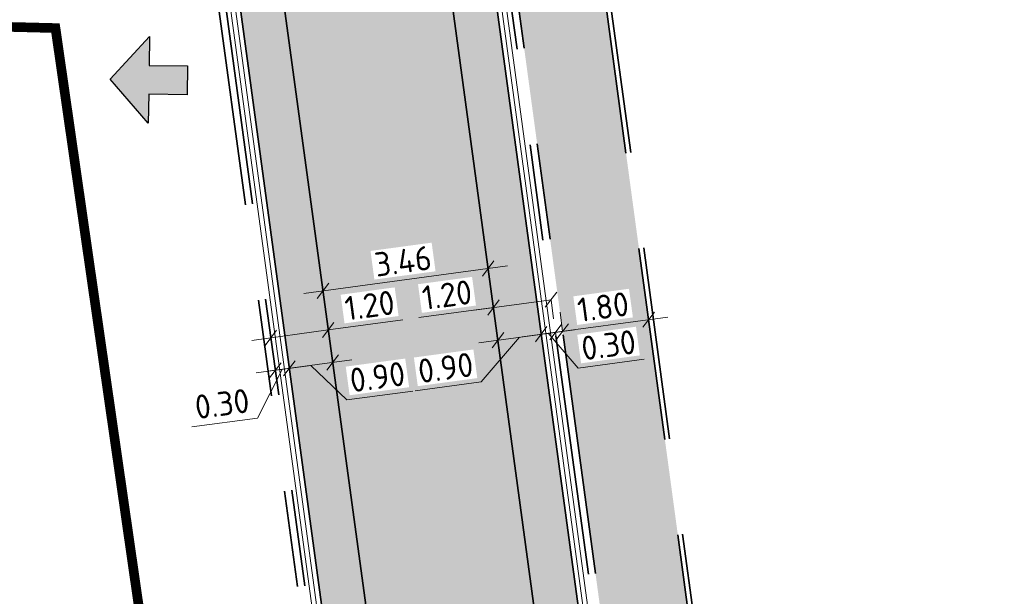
# Model space of a CAD drawing. Header units: metres. Extents: x 199937 to 201628, y 374508 to 375260.
# Tile 57 of 183: x 201139 to 201159, y 374772 to 374784. Entities that reach past the tile are written whole.
import ezdxf
from ezdxf import colors
from ezdxf.entities.mleader import LeaderData, LeaderLine
from ezdxf.math import Vec2, Vec3

# ---------------------------------------------------------------- set-up
doc = ezdxf.new("R2010")
doc.units = ezdxf.units.M
for name, pattern in [('VH-OPSLUITBAND_100X200', [16, 8, -2, 4, -2]), ('VH-TROTTOIRBAND_130-150', [15, 5, -2, 2, -2, 2, -2]), ('XX-PROJECTGRENS', [18, 12, -3, 0, -3])]:
    doc.linetypes.add(name, pattern=pattern)
doc.layers.add('000___INRIT-PIJL', color=252, linetype='Continuous')
doc.layers.add('N-WE-KG-GRENS_PROJECT-G', color=7, linetype='XX-PROJECTGRENS', lineweight=35, transparency=0.45)
for name, color, linetype, lineweight in [('N-WE-VH-GOOT-G', 170, 'Continuous', 35), ('N-WE-VH-KANTOPSLUITING_OPSLUITBAND_100X200-G', 150, 'VH-OPSLUITBAND_100X200', 35), ('N-WE-VH-KANTOPSLUITING_TROTTOIRBAND_130 150-G', 210, 'VH-TROTTOIRBAND_130-150', 35), ('N-WE-VH-KANTVERHARDING_STREKLAAG-G', 60, 'Continuous', 18), ('N-WE-VH-VERHARDING_BETONSTRAATSTEEN-G', 252, 'Continuous', 35), ('N-WE-VH-VERHARDING_TEGEL-A', 252, 'Continuous', 18), ('X-XX-AL-M', 7, 'Continuous', 18), ('X-XX-AL-T25', 7, 'Continuous', 25)]:
    doc.layers.add(name, color=color, linetype=linetype, lineweight=lineweight)
doc.layers.add('N-WE-VH-VERHARDING_BETONSTRAATSTEEN_HEIDE-A', color=7, linetype='Continuous', lineweight=0, true_color=0x986657)
doc.layers.add('N-WE-VH-VERHARDING_BETONSTRAATSTEEN_ROOD-A', color=7, linetype='Continuous', lineweight=0, true_color=0xa92c0a)
doc.styles.add('NLCS-ISO-ANNOTATIEF-T25', font='NLCS-ISO.ttf', dxfattribs={"height": 2.5})
doc.dimstyles.new('NLCS-ANNOTATIEF-T25-SCHRAP_L2_H1', dxfattribs={"dimtxt": 2.5, "dimasz": 1.4, "dimexe": 2, "dimexo": 2, "dimgap": 0.7, "dimtad": 1, "dimzin": 0, "dimdsep": 46, "dimtxsty": 'NLCS-ISO-ANNOTATIEF-T25', "dimblk": 'OBLIQUE', "dimcen": 0, "dimdle": 2, "dimclrd": 256, "dimclre": 256, "dimclrt": 256, "dimadec": 1, "dimazin": 0, "dimtfac": 1, "dimtdec": 3, "dimtofl": 0, "dimtmove": 0, "dimatfit": 3, "dimldrblk": 'OBLIQUE', "dimfxl": 2, "dimfxlon": 1, "dimtfillclr": 256, "dimtolj": 1, "dimtzin": 0, "dimlwd": -1, "dimlwe": -1, "dimarcsym": 0})
pattern_1 = [(187.70384062, (0, 0), (-0.17995353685, -0.23625563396), [0.63, -0.21]), (97.70384062, (0.0563, -0.4162), (-0.17995353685, -0.23625563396), [0.63, -0.21])]

# ---------------------------------------------------------------- blocks, each defined once
blk = doc.blocks.new('_Oblique')
at = {"color": 0, "linetype": 'ByBlock', "lineweight": -2}
blk.add_line((-0.5, -0.5), (0.5, 0.5), dxfattribs=at)
blk = doc.blocks.new('*D74')
at = {"layer": 'Defpoints', "color": 0, "transparency": 16777216}
for p in [(201151.893, 374777.421), (201151.893, 374777.421), (201150.11, 374777.179)]:
    blk.add_point(p, dxfattribs=at)
at = {"layer": 'X-XX-AL-M', "transparency": 16777216}
for p, q in [((201151.893, 374777.421), (201151.84, 374777.817)), ((201149.713, 374777.125), (201152.29, 374777.475)), ((201150.11, 374777.179), (201150.056, 374777.575))]:
    blk.add_line(p, q, dxfattribs=at)
at = {"layer": 'X-XX-AL-M', "transparency": 16777216, "xscale": 0.28, "yscale": 0.28, "zscale": 0.28}
for p, rotation in [((201151.893, 374777.421), 7.727272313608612), ((201150.11, 374777.179), 187.7272723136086)]:
    blk.add_blockref('_Oblique', p, dxfattribs=dict(at, rotation=rotation))
at = {"layer": 'X-XX-AL-M', "transparency": 16777216, "insert": (201150.949, 374777.687), "char_height": 0.5, "attachment_point": 5, "rotation": 7.7273, "style": 'NLCS-ISO-ANNOTATIEF-T25', "bg_fill": 3, "box_fill_scale": 1.1, "bg_fill_color": 256, "bg_fill_true_color": 13158600, "bg_fill_transparency": 0}
blk.add_mtext('\\A1;1.80', dxfattribs=at)
blk = doc.blocks.new('*D75')
at = {"layer": 'Defpoints', "color": 0, "transparency": 16777216}
for p in [(201149.664, 374777.119), (201149.664, 374777.119), (201149.961, 374777.159)]:
    blk.add_point(p, dxfattribs=at)
at = {"layer": 'X-XX-AL-M', "transparency": 16777216}
for p, q in [((201149.664, 374777.119), (201149.61, 374777.515)), ((201150.357, 374777.213), (201149.267, 374777.065)), ((201149.812, 374777.139), (201150.431, 374776.416)), ((201149.961, 374777.159), (201150.015, 374776.762)), ((201150.431, 374776.416), (201151.799, 374776.601))]:
    blk.add_line(p, q, dxfattribs=at)
at = {"layer": 'X-XX-AL-M', "transparency": 16777216, "xscale": 0.28, "yscale": 0.28, "zscale": 0.28}
for p, rotation in [((201149.664, 374777.119), 187.7272723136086), ((201149.961, 374777.159), 7.727272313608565)]:
    blk.add_blockref('_Oblique', p, dxfattribs=dict(at, rotation=rotation))
at = {"layer": 'X-XX-AL-M', "transparency": 16777216, "insert": (201151.062, 374776.895), "char_height": 0.5, "attachment_point": 5, "rotation": 7.7273, "style": 'NLCS-ISO-ANNOTATIEF-T25', "bg_fill": 3, "box_fill_scale": 1.1, "bg_fill_color": 256, "bg_fill_true_color": 13158600, "bg_fill_transparency": 0}
blk.add_mtext('\\A1;0.30', dxfattribs=at)
blk = doc.blocks.new('*D76')
at = {"layer": 'Defpoints', "color": 0, "transparency": 16777216}
for p in [(201148.767, 374776.997), (201148.767, 374776.997), (201149.664, 374777.119)]:
    blk.add_point(p, dxfattribs=at)
at = {"layer": 'X-XX-AL-M', "transparency": 16777216}
for p, q in [((201149.664, 374777.119), (201149.61, 374777.515)), ((201150.06, 374777.172), (201148.37, 374776.943)), ((201149.215, 374777.058), (201148.418, 374776.129)), ((201148.767, 374776.997), (201148.821, 374776.6)), ((201148.418, 374776.129), (201147.051, 374775.943))]:
    blk.add_line(p, q, dxfattribs=at)
at = {"layer": 'X-XX-AL-M', "transparency": 16777216, "xscale": 0.28, "yscale": 0.28, "zscale": 0.28}
for p, rotation in [((201149.664, 374777.119), 7.727272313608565), ((201148.767, 374776.997), 187.7272723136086)]:
    blk.add_blockref('_Oblique', p, dxfattribs=dict(at, rotation=rotation))
at = {"layer": 'X-XX-AL-M', "transparency": 16777216, "insert": (201147.682, 374776.422), "char_height": 0.5, "attachment_point": 5, "rotation": 7.7273, "style": 'NLCS-ISO-ANNOTATIEF-T25', "bg_fill": 3, "box_fill_scale": 1.1, "bg_fill_color": 256, "bg_fill_true_color": 13158600, "bg_fill_transparency": 0}
blk.add_mtext('\\A1;0.90', dxfattribs=at)
blk = doc.blocks.new('*D77')
at = {"layer": 'Defpoints', "color": 0, "transparency": 16777216}
for p in [(201144.439, 374776.41), (201144.439, 374776.408), (201145.339, 374776.53)]:
    blk.add_point(p, dxfattribs=at)
at = {"layer": 'X-XX-AL-M', "transparency": 16777216}
for p, q in [((201144.439, 374776.41), (201144.385, 374776.806)), ((201145.339, 374776.532), (201145.285, 374776.928)), ((201145.736, 374776.586), (201144.043, 374776.356)), ((201144.889, 374776.471), (201145.636, 374775.754)), ((201145.636, 374775.754), (201147.004, 374775.94))]:
    blk.add_line(p, q, dxfattribs=at)
at = {"layer": 'X-XX-AL-M', "transparency": 16777216, "xscale": 0.28, "yscale": 0.28, "zscale": 0.28, "rotation": 187.7272723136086}
blk.add_blockref('_Oblique', (201144.439, 374776.41), dxfattribs=at)
at = {"layer": 'X-XX-AL-M', "transparency": 16777216, "insert": (201146.268, 374776.233), "char_height": 0.5, "attachment_point": 5, "rotation": 7.7273, "style": 'NLCS-ISO-ANNOTATIEF-T25', "bg_fill": 3, "box_fill_scale": 1.1, "bg_fill_color": 256, "bg_fill_true_color": 13158600, "bg_fill_transparency": 0}
blk.add_mtext('\\A1;0.90', dxfattribs=at)
at = {"layer": 'X-XX-AL-M', "transparency": 16777216, "xscale": 0.28, "yscale": 0.28, "zscale": 0.28, "rotation": 7.727272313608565}
blk.add_blockref('_Oblique', (201145.339, 374776.532), dxfattribs=at)
blk = doc.blocks.new('*D78')
at = {"layer": 'Defpoints', "color": 0, "transparency": 16777216}
for p in [(201144.15, 374776.37), (201144.15, 374776.37), (201144.439, 374776.408)]:
    blk.add_point(p, dxfattribs=at)
at = {"layer": 'X-XX-AL-M', "transparency": 16777216}
for p, q in [((201144.15, 374776.37), (201144.096, 374776.767)), ((201144.439, 374776.41), (201144.385, 374776.806)), ((201144.835, 374776.463), (201143.754, 374776.317)), ((201144.295, 374776.39), (201143.782, 374775.38)), ((201143.782, 374775.38), (201142.415, 374775.195))]:
    blk.add_line(p, q, dxfattribs=at)
at = {"layer": 'X-XX-AL-M', "transparency": 16777216, "xscale": 0.28, "yscale": 0.28, "zscale": 0.28}
for p, rotation in [((201144.439, 374776.41), 7.727272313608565), ((201144.15, 374776.37), 187.7272723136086)]:
    blk.add_blockref('_Oblique', p, dxfattribs=dict(at, rotation=rotation))
at = {"layer": 'X-XX-AL-M', "transparency": 16777216, "insert": (201143.046, 374775.674), "char_height": 0.5, "attachment_point": 5, "rotation": 7.7273, "style": 'NLCS-ISO-ANNOTATIEF-T25', "bg_fill": 3, "box_fill_scale": 1.1, "bg_fill_color": 256, "bg_fill_true_color": 13158600, "bg_fill_transparency": 0}
blk.add_mtext('\\A1;0.30', dxfattribs=at)
blk = doc.blocks.new('*D82')
at = {"layer": 'Defpoints', "color": 0, "transparency": 16777216}
for p in [(201145.247, 374777.208), (201145.247, 374777.208), (201144.058, 374777.046)]:
    blk.add_point(p, dxfattribs=at)
at = {"layer": 'X-XX-AL-M', "transparency": 16777216}
for p, q in [((201145.247, 374777.208), (201145.193, 374777.604)), ((201144.058, 374777.046), (201144.004, 374777.442)), ((201145.247, 374777.208), (201146.793, 374777.418)), ((201143.662, 374776.992), (201145.247, 374777.208))]:
    blk.add_line(p, q, dxfattribs=at)
at = {"layer": 'X-XX-AL-M', "transparency": 16777216, "xscale": 0.28, "yscale": 0.28, "zscale": 0.28}
for p, rotation in [((201144.058, 374777.046), 187.7557726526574), ((201145.247, 374777.208), 7.75577265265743)]:
    blk.add_blockref('_Oblique', p, dxfattribs=dict(at, rotation=rotation))
at = {"layer": 'X-XX-AL-M', "transparency": 16777216, "insert": (201146.106, 374777.718), "char_height": 0.5, "attachment_point": 5, "rotation": 7.7558, "style": 'NLCS-ISO-ANNOTATIEF-T25', "bg_fill": 3, "box_fill_scale": 1.1, "bg_fill_color": 256, "bg_fill_true_color": 13158600, "bg_fill_transparency": 0}
blk.add_mtext('\\A1;1.20', dxfattribs=at)
blk = doc.blocks.new('*D83')
at = {"layer": 'Defpoints', "color": 0, "transparency": 16777216}
for p in [(201148.566, 374778.483), (201148.566, 374778.483), (201145.137, 374778.019)]:
    blk.add_point(p, dxfattribs=at)
at = {"layer": 'X-XX-AL-M', "transparency": 16777216}
for p, q in [((201144.74, 374777.965), (201148.963, 374778.537)), ((201148.566, 374778.483), (201148.62, 374778.087)), ((201145.137, 374778.019), (201145.19, 374777.622))]:
    blk.add_line(p, q, dxfattribs=at)
at = {"layer": 'X-XX-AL-M', "transparency": 16777216, "xscale": 0.28, "yscale": 0.28, "zscale": 0.28}
for p, rotation in [((201148.566, 374778.483), 7.71706211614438), ((201145.137, 374778.019), 187.7170621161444)]:
    blk.add_blockref('_Oblique', p, dxfattribs=dict(at, rotation=rotation))
at = {"layer": 'X-XX-AL-M', "transparency": 16777216, "insert": (201146.799, 374778.637), "char_height": 0.5, "attachment_point": 5, "rotation": 7.7171, "style": 'NLCS-ISO-ANNOTATIEF-T25', "bg_fill": 3, "box_fill_scale": 1.1, "bg_fill_color": 256, "bg_fill_true_color": 13158600, "bg_fill_transparency": 0}
blk.add_mtext('\\A1;3.46', dxfattribs=at)
blk = doc.blocks.new('*D84')
at = {"layer": 'Defpoints', "color": 0, "transparency": 16777216}
for p in [(201149.866, 374777.859), (201149.869, 374777.836), (201148.672, 374777.697)]:
    blk.add_point(p, dxfattribs=at)
at = {"layer": 'X-XX-AL-M', "transparency": 16777216}
for p, q in [((201149.869, 374777.836), (201148.279, 374777.62)), ((201149.869, 374777.836), (201149.923, 374777.439)), ((201148.675, 374777.674), (201147.129, 374777.464)), ((201148.675, 374777.674), (201148.729, 374777.277))]:
    blk.add_line(p, q, dxfattribs=at)
at = {"layer": 'X-XX-AL-M', "transparency": 16777216, "xscale": 0.28, "yscale": 0.28, "zscale": 0.28}
for p, rotation in [((201149.869, 374777.836), 7.727271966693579), ((201148.675, 374777.674), 187.7272719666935)]:
    blk.add_blockref('_Oblique', p, dxfattribs=dict(at, rotation=rotation))
at = {"layer": 'X-XX-AL-M', "transparency": 16777216, "insert": (201147.711, 374777.936), "char_height": 0.5, "attachment_point": 5, "rotation": 7.7273, "style": 'NLCS-ISO-ANNOTATIEF-T25', "bg_fill": 3, "box_fill_scale": 1.1, "bg_fill_color": 256, "bg_fill_true_color": 13158600, "bg_fill_transparency": 0}
blk.add_mtext('\\A1;1.20', dxfattribs=at)
blk = doc.blocks.new('inrit')
h = blk.add_hatch(color=256)
h.dxf.hatch_style = 1
h.paths.add_polyline_path([(0.3, 1), (-0.3, 1), (-0.3, 1.8), (-0.9, 1.8), (0, 2.6), (0.9, 1.8), (0.3, 1.8)])
at = {"color": 3, "flags": 128}
blk.add_lwpolyline([(0.3, 1), (-0.3, 1), (-0.3, 1.8), (-0.9, 1.8), (0, 2.6), (0.9, 1.8), (0.3, 1.8), (0.3, 1)], dxfattribs=at)

msp = doc.modelspace()

# ---------------------------------------------------------------- hatches: boundary and pattern name
at = {"layer": 'N-WE-VH-VERHARDING_BETONSTRAATSTEEN_HEIDE-A', "true_color": 0x986657}
h = msp.add_hatch(dxfattribs=at)
h.set_pattern_fill('AVH-HEI_BSS_KEIFRMT_KEPER-SO', color=25, scale=2, angle=187.7038, pattern_type=2)
h.set_pattern_definition(pattern_1)
h.paths.add_polyline_path([(201150.184, 374766.583), (201151.081, 374766.705), (201144.881, 374812.37), (201143.99, 374812.249)])
h = msp.add_hatch(dxfattribs=at)
h.set_pattern_fill('AVH-HEI_BSS_KEIFRMT_KEPER-SO', color=25, scale=2, angle=187.7038, pattern_type=2)
h.set_pattern_definition(pattern_1)
edge = h.paths.add_edge_path()
edge.add_line((201145.857, 374765.994), (201146.758, 374766.116))
edge.add_line((201146.758, 374766.116), (201140.835, 374809.607))
edge.add_arc((201100.011, 374804.047), 41.2, 7.7558, 10.8079)
edge.add_line((201140.481, 374811.773), (201139.587, 374811.651))
edge.add_arc((201100.011, 374804.047), 40.3, 7.7558, 10.8768, ccw=False)
edge.add_line((201139.943, 374809.485), (201145.857, 374765.994))
at = {"layer": 'N-WE-VH-VERHARDING_BETONSTRAATSTEEN_ROOD-A'}
h = msp.add_hatch(dxfattribs=at)
h.set_pattern_fill('AVH-ROO_BSS_KEIFRMT_KEPER-SO', color=36, scale=2, angle=142.7038, pattern_type=2)
h.set_pattern_definition([(142.70384062, (0, 0), (-0.29430432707, -0.03981159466), [0.63, -0.21]), (52.70384062, (-0.2545, -0.33412), (-0.29430432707, -0.03981159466), [0.63, -0.21])])
edge = h.paths.add_edge_path()
edge.add_line((201146.758, 374766.116), (201150.184, 374766.583))
edge.add_line((201150.184, 374766.583), (201143.99, 374812.249))
edge.add_line((201143.99, 374812.249), (201140.481, 374811.773))
edge.add_arc((201100.011, 374804.047), 41.2, 7.7558, 10.8079, ccw=False)
edge.add_line((201140.835, 374809.607), (201146.758, 374766.116))
at = {"layer": 'N-WE-VH-VERHARDING_TEGEL-A'}
h = msp.add_hatch(dxfattribs=at)
h.set_pattern_fill('AVH-TEGEL_300X300_HALFST-SO', color=256, scale=5, angle=97.7, pattern_type=2)
h.set_pattern_definition([(97.7, (0, 0), (-0.188843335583, 0.2771970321), [0.3, -0.3]), (187.7, (0, 0), (0.04019585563, -0.29729495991), [])])
h.paths.add_polyline_path([(201149.886, 374792.215), (201148.102, 374791.973), (201151.242, 374768.831), (201153.026, 374769.072)])
h.paths.add_polyline_path([(201147.451, 374796.771), (201149.235, 374797.013), (201146.841, 374814.655), (201145.058, 374814.412)])

# ---------------------------------------------------------------- linework, layer by layer
at = {"layer": 'N-WE-KG-GRENS_PROJECT-G', "const_width": 0.2}
msp.add_lwpolyline([(201159.79, 374646.456), (201145.314, 374758.563), (201142.008, 374758.346), (201141.387, 374761.366), (201142.722, 374761.71), (201139.59, 374783.475), (201135.499, 374783.578), (201135.352, 374792.302), (201141.351, 374792.639), (201138.628, 374812.246, 0.109865), (201132.554, 374825.628), (201114.372, 374850.578, -0.143838), (201104.923, 374883.281, 0.2954), (201098.087, 374888.709), (201097.958, 374895.618, 0.37548), (201107.235, 374901.614), (201127.87, 374992.347, 0.360004), (201124.5, 374997.908), (201067.947, 375010.729, 0.377588)], format="xyb", dxfattribs=at)
at = {"layer": 'N-WE-VH-GOOT-G'}
msp.add_lwpolyline([(201144.746, 374813.361), (201151.211, 374765.714)], dxfattribs=at)
msp.add_lwpolyline([(201145.99, 374765.002), (201139.943, 374809.485, 0.019838), (201139.386, 374812.633, 0.019838)], format="xyb", dxfattribs=at)
at = {"layer": 'N-WE-VH-KANTOPSLUITING_TROTTOIRBAND_130 150-G'}
for points in [[(201147.954, 374791.953), (201151.094, 374768.811)], [(201148.102, 374791.973), (201151.242, 374768.831)]]:
    msp.add_lwpolyline(points, dxfattribs=at)
at = {"layer": 'N-WE-VH-VERHARDING_BETONSTRAATSTEEN-G'}
msp.add_lwpolyline([(201143.99, 374812.249), (201150.178, 374766.582)], dxfattribs=at)
msp.add_lwpolyline([(201146.758, 374766.116), (201140.835, 374809.607, 0.013318), (201140.481, 374811.773)], format="xyb", dxfattribs=at)

# ---------------------------------------------------------------- block references
at = {"layer": '000___INRIT-PIJL', "rotation": 89.29099656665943}
msp.add_blockref('inrit', (201143.327, 374782.379, 29.321), dxfattribs=at)

# ---------------------------------------------------------------- next in the draw order: dimensions: what is measured, and where the dimension line sits
at = {"layer": 'X-XX-AL-M'}
for p1, p2, picture, middle in [((201144.058, 374777.046), (201145.247, 374777.208), '*D82', (201146.106, 374777.718)), ((201150.11, 374777.179), (201151.893, 374777.421), '*D74', (201150.949, 374777.687))]:
    dim = msp.add_aligned_dim(p1=p1, p2=p2, distance=0, dimstyle='NLCS-ANNOTATIEF-T25-SCHRAP_L2_H1', override={"dimtfill": 1}, dxfattribs=at)
    dim.commit()
    dim.dimension.update_dxf_attribs({"geometry": picture, "text_midpoint": middle})

# ---------------------------------------------------------------- next in the draw order: leaders
at = {"layer": 'X-XX-AL-T25'}
ml = msp.add_multileader_mtext('Standard', dxfattribs=at)
ml.set_content('Snoeien bosschage tbv zicht', color=256, style='NLCS-ISO-ANNOTATIEF-T25')
ml.set_leader_properties(color=256, linetype='ByLayer', lineweight=-1)
ml.build(insert=Vec2(0, 0))
ml.multileader.update_dxf_attribs({"text_left_attachment_type": 5, "text_right_attachment_type": 5, "dogleg_length": 2.5, "arrow_head_size": 0.5, "scale": 0.2})
ctx = ml.context
ctx.base_point, ctx.scale, ctx.char_height, ctx.arrow_head_size, ctx.landing_gap_size, ctx.plane_origin = Vec3(201126.418, 374780.822), 0.2, 0.5, 0.5, 0.18, Vec3(201139.429, 374786.886)
ctx.left_attachment, ctx.right_attachment = 5, 5
notes = []
notes.append((ctx, [(0, (1, 1, 0), (201135.928, 374780.822), (-1, 0), 0.5, [(0, [(201139.429, 374786.886)], 0, [])])]))
ctx.mtext.insert, ctx.mtext.flow_direction = Vec3(201126.598, 374781.472), 5
ctx.mtext.has_bg_fill, ctx.mtext.bg_color, ctx.mtext.bg_scale_factor, ctx.mtext.bg_transparency, ctx.mtext.use_window_bg_color = 1, -1027028792, 1.5, 0, 1
for ctx, leaders in notes:
    for number, flags, end, landing, length, lines in leaders:
        leader = LeaderData()
        leader.index, (leader.has_last_leader_line, leader.has_dogleg_vector, leader.attachment_direction) = number, flags
        leader.last_leader_point, leader.dogleg_vector, leader.dogleg_length = Vec3(end), Vec3(landing), length
        for number, points, colour, breaks in lines:
            line = LeaderLine()
            line.index, line.vertices, line.color, line.breaks = number, Vec3.list(points), colors.encode_raw_color(colour), breaks
            leader.lines.append(line)
        ctx.leaders.append(leader)

# ---------------------------------------------------------------- next in the draw order: dimensions: what is measured, and where the dimension line sits
at = {"layer": 'X-XX-AL-M'}
dim = msp.add_aligned_dim(p1=(201145.137, 374778.019), p2=(201148.566, 374778.483), distance=0, dimstyle='NLCS-ANNOTATIEF-T25-SCHRAP_L2_H1', override={"dimtfill": 1}, dxfattribs=at)
dim.commit()
dim.dimension.update_dxf_attribs({"geometry": '*D83', "text_midpoint": (201146.799, 374778.637)})

# ---------------------------------------------------------------- next in the draw order: linework, layer by layer
at = {"layer": 'N-WE-VH-KANTOPSLUITING_TROTTOIRBAND_130 150-G'}
for points in [[(201145.555, 374764.943), (201140.075, 374805.18)], [(201145.704, 374764.963), (201140.224, 374805.2)]]:
    msp.add_lwpolyline(points, dxfattribs=at)
at = {"layer": 'N-WE-VH-KANTVERHARDING_STREKLAAG-G'}
for points in [[(201145.792, 374764.975), (201139.745, 374809.459, 0.019938), (201139.187, 374812.606, 0.019938)], [(201145.891, 374764.989), (201139.844, 374809.472, 0.019888), (201139.287, 374812.62, 0.019888)]]:
    msp.add_lwpolyline(points, format="xyb", dxfattribs=at)

# ---------------------------------------------------------------- next in the draw order: dimensions: what is measured, and where the dimension line sits
at = {"layer": 'X-XX-AL-M'}
dim = msp.add_linear_dim(base=(201149.869, 374777.836), p1=(201148.672, 374777.697), p2=(201149.866, 374777.859), angle=7.7273, text='1.20', dimstyle='NLCS-ANNOTATIEF-T25-SCHRAP_L2_H1', override={"dimtfill": 1}, dxfattribs=at)
dim.commit()
dim.dimension.update_dxf_attribs({"geometry": '*D84', "text_midpoint": (201147.763, 374777.55), "dimtype": 161})

# ---------------------------------------------------------------- next in the draw order: linework, layer by layer
at = {"layer": 'N-WE-VH-KANTOPSLUITING_OPSLUITBAND_100X200-G'}
for points in [[(201176.265, 374639.913), (201171.745, 374641.746, -0.226841), (201169.851, 374644.633), (201153.575, 374765.026), (201146.835, 374814.702, -0.383896), (201149.85, 374819.125), (201151.437, 374819.513), (201151.01, 374821.262)], [(201176.389, 374639.971), (201171.79, 374641.836, -0.226308), (201169.95, 374644.646), (201153.674, 374765.04), (201146.934, 374814.715, -0.383896), (201149.873, 374819.028), (201151.558, 374819.44), (201151.107, 374821.285)]]:
    msp.add_lwpolyline(points, format="xyb", dxfattribs=at)
at = {"layer": 'N-WE-VH-KANTVERHARDING_STREKLAAG-G'}
for points in [[(201144.845, 374813.374), (201151.31, 374765.727)], [(201144.944, 374813.388), (201151.409, 374765.74)]]:
    msp.add_lwpolyline(points, dxfattribs=at)

# ---------------------------------------------------------------- next in the draw order: dimensions: what is measured, and where the dimension line sits
at = {"layer": 'X-XX-AL-M'}
dim = msp.add_linear_dim(base=(201149.664, 374777.119), p1=(201149.961, 374777.159), p2=(201149.664, 374777.119), angle=187.7273, dimstyle='NLCS-ANNOTATIEF-T25-SCHRAP_L2_H1', override={"dimtfill": 1}, dxfattribs=at)
dim.commit()
dim.dimension.update_dxf_attribs({"geometry": '*D75', "text_midpoint": (201150.57, 374776.434), "dimtype": 160})

# ---------------------------------------------------------------- next in the draw order: dimensions: what is measured, and where the dimension line sits
dim = msp.add_linear_dim(base=(201148.767, 374776.997), p1=(201149.664, 374777.119), p2=(201148.767, 374776.997), angle=187.7273, text='0.90', dimstyle='NLCS-ANNOTATIEF-T25-SCHRAP_L2_H1', override={"dimtfill": 1}, dxfattribs=at)
dim.commit()
dim.dimension.update_dxf_attribs({"geometry": '*D76', "text_midpoint": (201148.279, 374776.11), "dimtype": 160})

# ---------------------------------------------------------------- next in the draw order: dimensions: what is measured, and where the dimension line sits
dim = msp.add_linear_dim(base=(201144.439, 374776.41), p1=(201145.339, 374776.53), p2=(201144.439, 374776.408), angle=187.7273, text='0.90', dimstyle='NLCS-ANNOTATIEF-T25-SCHRAP_L2_H1', override={"dimtfill": 1}, dxfattribs=at)
dim.commit()
dim.dimension.update_dxf_attribs({"geometry": '*D77', "text_midpoint": (201145.775, 374775.773), "dimtype": 160})

# ---------------------------------------------------------------- next in the draw order: dimensions: what is measured, and where the dimension line sits
dim = msp.add_linear_dim(base=(201144.15, 374776.37), p1=(201144.439, 374776.408), p2=(201144.15, 374776.37), angle=187.7273, text='0.30', dimstyle='NLCS-ANNOTATIEF-T25-SCHRAP_L2_H1', override={"dimtfill": 1}, dxfattribs=at)
dim.commit()
dim.dimension.update_dxf_attribs({"geometry": '*D78', "text_midpoint": (201143.643, 374775.361), "dimtype": 160})

doc.saveas('drawing.dxf')
